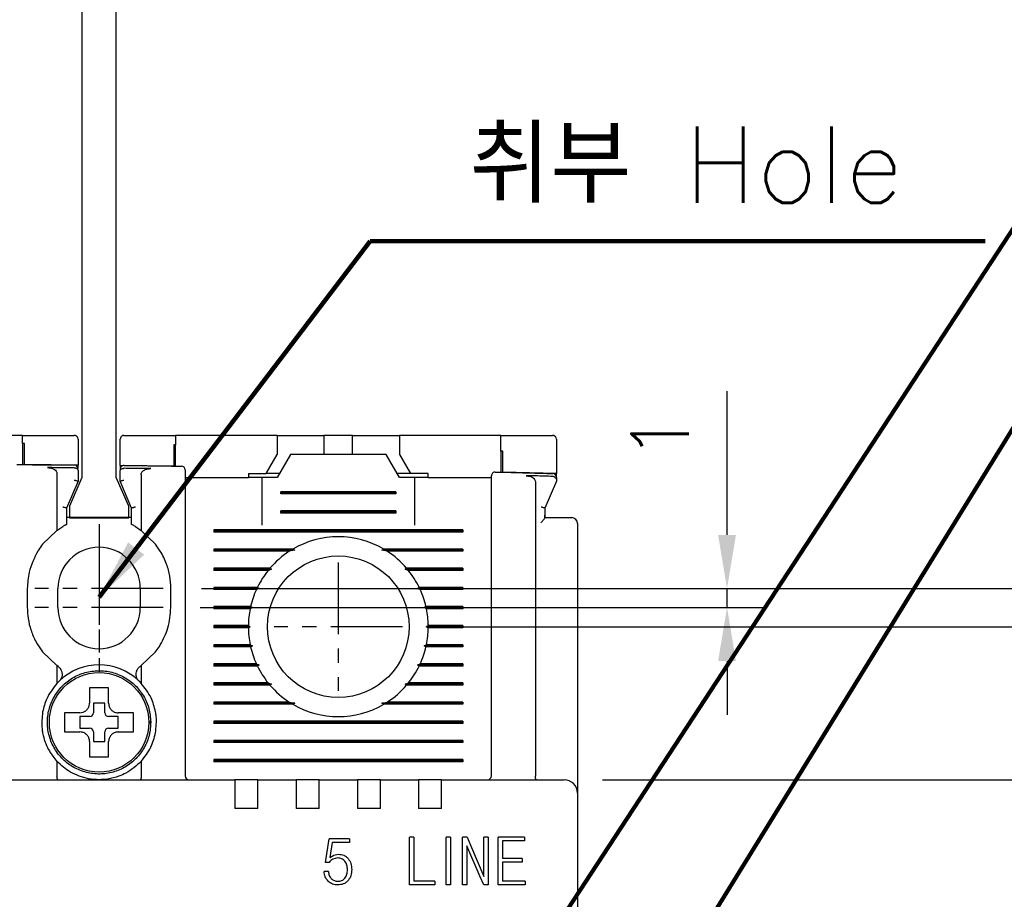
# Model space of a CAD drawing. Extents: x 2148 to 5370, y -907 to 1512.
# Tile 23 of 30: x 4856 to 4907, y 1370 to 1416. Entities that reach past the tile are written whole.
import ezdxf

# ---------------------------------------------------------------- set-up
doc = ezdxf.new("R2010")
doc.units = 0
doc.header["$LTSCALE"] = 3
doc.header["$MEASUREMENT"] = 0
doc.linetypes.add('CENTER', pattern=[2, 1.25, -0.25, 0.25, -0.25])
doc.layers.get('0').update_dxf_attribs({"linetype": 'CONTINUOUS'})
doc.layers.get('Defpoints').update_dxf_attribs({"linetype": 'CONTINUOUS'})
doc.layers.add('cen', color=1, linetype='CENTER')
doc.layers.add('di', color=3, linetype='CONTINUOUS')
doc.styles.add('KIM', font='ROMANS.shx', dxfattribs={"height": 5, "bigfont": 'GSG1.shx'})
doc.styles.get("Standard").update_dxf_attribs({"font": 'romans.shx', "height": 3, "bigfont": 'ghs.shx'})
doc.dimstyles.get("Standard").update_dxf_attribs({"dimtxt": 0.18, "dimasz": 0.18, "dimexe": 0.18, "dimexo": 0.0625, "dimgap": 0.09, "dimtad": 0, "dimtih": 1, "dimtoh": 1, "dimdec": 4, "dimzin": 0, "dimdsep": 46, "dimtxsty": 'Standard', "dimcen": 0.09, "dimadec": 0, "dimazin": 0, "dimtfac": 1, "dimtdec": 4, "dimtofl": 0, "dimtmove": 0, "dimatfit": 3, "dimfxl": 0, "dimtolj": 1, "dimtzin": 0, "dimarcsym": 0})
doc.dimstyles.new('STANDARD$0', dxfattribs={"dimtxt": 5, "dimasz": 5, "dimexe": 1, "dimexo": 2, "dimgap": 2, "dimtad": 1, "dimdec": 4, "dimzin": 12, "dimdsep": 46, "dimtxsty": 'KIM', "dimcen": -1, "dimdle": 0.1, "dimadec": 0, "dimazin": 0, "dimtfac": 1, "dimtdec": 4, "dimtmove": 0, "dimatfit": 3, "dimfxl": 0, "dimtolj": 1, "dimtzin": 0, "dimarcsym": 0})

# ---------------------------------------------------------------- blocks, each defined once
blk = doc.blocks.new('*D41')
at = {"layer": 'Defpoints', "color": 0}
for p in [(4875.53, 1384.538), (4875.53, 1304.538), (4922.016, 1304.538)]:
    blk.add_point(p, dxfattribs=at)
at = {"layer": 'di'}
for p, q in [((4877.53, 1384.538), (4924.016, 1384.538)), ((4922.016, 1381.738), (4922.016, 1307.338)), ((4877.53, 1304.538), (4924.016, 1304.538))]:
    blk.add_line(p, q, dxfattribs=at)
for points in [[(4921.549, 1381.738), (4922.482, 1381.738), (4922.016, 1384.538)], [(4921.549, 1307.338), (4922.482, 1307.338), (4922.016, 1304.538)]]:
    blk.add_solid(points, dxfattribs=at)
at = {"layer": 'di', "insert": (4918.516, 1344.538), "char_height": 3, "attachment_point": 5, "rotation": 90}
blk.add_mtext('\\A1;80', dxfattribs=at)
blk = doc.blocks.new('*D42')
at = {"layer": 'Defpoints', "color": 0}
for p in [(4884.053, 1376.538), (4884.053, 1312.538), (4912.016, 1312.538)]:
    blk.add_point(p, dxfattribs=at)
at = {"layer": 'di'}
for p, q in [((4886.053, 1376.538), (4914.016, 1376.538)), ((4912.016, 1373.738), (4912.016, 1315.338)), ((4886.053, 1312.538), (4914.016, 1312.538))]:
    blk.add_line(p, q, dxfattribs=at)
for points in [[(4911.549, 1373.738), (4912.482, 1373.738), (4912.016, 1376.538)], [(4911.549, 1315.338), (4912.482, 1315.338), (4912.016, 1312.538)]]:
    blk.add_solid(points, dxfattribs=at)
at = {"layer": 'di', "insert": (4908.516, 1344.538), "char_height": 3, "attachment_point": 5, "rotation": 90}
blk.add_mtext('\\A1;64', dxfattribs=at)
blk = doc.blocks.new('*D63')
at = {"layer": 'Defpoints', "color": 0}
for p in [(4863.108, 1386.538), (4863.03, 1302.538), (4932.464, 1302.538)]:
    blk.add_point(p, dxfattribs=at)
at = {"layer": 'di'}
for p, q in [((4865.108, 1386.538), (4934.464, 1386.538)), ((4932.464, 1383.738), (4932.464, 1305.338)), ((4865.03, 1302.538), (4934.464, 1302.538))]:
    blk.add_line(p, q, dxfattribs=at)
for points in [[(4931.998, 1383.738), (4932.931, 1383.738), (4932.464, 1386.538)], [(4931.998, 1305.338), (4932.931, 1305.338), (4932.464, 1302.538)]]:
    blk.add_solid(points, dxfattribs=at)
at = {"layer": 'di', "insert": (4928.964, 1344.538), "char_height": 3, "attachment_point": 5, "rotation": 90}
blk.add_mtext('\\A1;84', dxfattribs=at)
blk = doc.blocks.new('*D72')
at = {"layer": 'Defpoints', "color": 0}
for p in [(4863.108, 1386.538), (4863.03, 1385.538), (4892.567, 1385.538)]:
    blk.add_point(p, dxfattribs=at)
at = {"layer": 'di'}
for p, q in [((4892.567, 1389.338), (4892.567, 1396.852)), ((4865.108, 1386.538), (4894.567, 1386.538)), ((4892.567, 1385.538), (4892.567, 1386.538)), ((4865.03, 1385.538), (4894.567, 1385.538)), ((4892.567, 1382.738), (4892.567, 1379.938))]:
    blk.add_line(p, q, dxfattribs=at)
for points in [[(4892.1, 1389.338), (4893.033, 1389.338), (4892.567, 1386.538)], [(4892.1, 1382.738), (4893.033, 1382.738), (4892.567, 1385.538)]]:
    blk.add_solid(points, dxfattribs=at)
at = {"layer": 'di', "insert": (4889.067, 1394.495), "char_height": 3, "attachment_point": 5, "rotation": 90}
blk.add_mtext('\\A1;1', dxfattribs=at)
blk = doc.blocks.new('12323')
for p, q in [((3740.699, 1408.125), (3738.499, 1408.125)), ((3738.499, 1408.125), (3738.499, 1404.725)), ((3742.999, 1408.125), (3738.499, 1408.125)), ((3742.999, 1407.325), (3742.999, 1408.125)), ((3792.299, 1407.975), (3790.799, 1407.325)), ((3792.899, 1407.975), (3792.299, 1407.975)), ((3792.899, 1404.875), (3792.899, 1407.975)), ((3790.799, 1407.325), (3742.999, 1407.325)), ((3742.999, 1405.525), (3790.799, 1405.525)), ((3742.999, 1405.525), (3790.799, 1405.525)), ((3742.999, 1404.725), (3742.999, 1405.525)), ((3744.846, 1405.525), (3743.655, 1405.176)), ((3790.799, 1405.525), (3792.299, 1404.875)), ((3738.499, 1404.725), (3740.699, 1404.725)), ((3738.499, 1404.725), (3742.999, 1404.725)), ((3743.655, 1405.176), (3742.999, 1404.984)), ((3792.299, 1404.875), (3792.899, 1404.875))]:
    blk.add_line(p, q)

msp = doc.modelspace()

# ---------------------------------------------------------------- linework, layer by layer
for p, q in [((4855.753, 1394.538), (4850.453, 1394.538)), ((4855.753, 1394.11), (4855.753, 1394.538)), ((4863.753, 1394.538), (4863.753, 1394.035)), ((4869.053, 1394.538), (4863.753, 1394.538)), ((4869.053, 1394.538), (4869.053, 1393.538)), ((4869.053, 1394.538), (4871.003, 1394.538)), ((4871.003, 1394.538), (4871.503, 1394.538)), ((4871.503, 1394.538), (4871.503, 1393.538)), ((4873.003, 1394.538), (4871.503, 1394.538)), ((4873.003, 1393.538), (4873.003, 1394.538)), ((4873.003, 1394.538), (4873.503, 1394.538)), ((4873.503, 1394.538), (4875.453, 1394.538)), ((4875.453, 1394.538), (4875.453, 1393.538)), ((4880.753, 1394.538), (4875.453, 1394.538)), ((4880.753, 1393.714), (4880.753, 1394.538)), ((4855.753, 1394.11), (4855.753, 1393.01)), ((4855.853, 1393.01), (4855.853, 1394.11)), ((4858.653, 1394.338), (4858.653, 1392.989)), ((4860.853, 1392.968), (4860.853, 1394.338)), ((4863.653, 1394.036), (4863.653, 1392.936)), ((4863.753, 1392.935), (4863.753, 1394.035)), ((4883.653, 1394.338), (4883.653, 1392.538)), ((4868.476, 1392.538), (4869.053, 1393.538)), ((4869.753, 1393.538), (4869.06, 1392.338)), ((4874.753, 1393.538), (4869.753, 1393.538)), ((4875.446, 1392.338), (4874.753, 1393.538)), ((4875.453, 1393.538), (4876.031, 1392.538)), ((4880.753, 1393.714), (4880.753, 1392.614)), ((4880.853, 1392.612), (4880.853, 1393.711)), ((4858.653, 1392.989), (4855.853, 1393.01)), ((4858.653, 1392.841), (4858.653, 1392.989)), ((4860.853, 1392.968), (4860.853, 1392.817)), ((4863.653, 1392.936), (4860.853, 1392.968)), ((4857.553, 1392.526), (4857.553, 1389.574)), ((4858.455, 1392.842), (4858.453, 1392.842)), ((4858.653, 1392.71), (4858.653, 1392.138)), ((4860.853, 1392.138), (4860.853, 1392.685)), ((4861.055, 1392.817), (4861.053, 1392.817)), ((4861.953, 1392.48), (4861.953, 1389.574)), ((4864.253, 1392.338), (4867.553, 1392.338)), ((4867.553, 1392.538), (4867.553, 1392.338)), ((4867.553, 1392.538), (4868.476, 1392.538)), ((4868.253, 1392.338), (4867.553, 1392.338)), ((4868.253, 1392.338), (4868.253, 1389.838)), ((4869.06, 1392.338), (4868.253, 1392.338)), ((4869.176, 1392.538), (4868.476, 1392.538)), ((4876.031, 1392.538), (4875.331, 1392.538)), ((4876.253, 1392.338), (4875.446, 1392.338)), ((4876.953, 1392.538), (4876.031, 1392.538)), ((4876.953, 1392.338), (4876.253, 1392.338)), ((4876.253, 1389.838), (4876.253, 1392.338)), ((4876.953, 1392.338), (4876.953, 1392.538)), ((4876.953, 1392.338), (4880.253, 1392.338)), ((4883.653, 1392.538), (4880.853, 1392.612)), ((4883.653, 1392.394), (4883.653, 1392.538)), ((4858.653, 1392.138), (4858.053, 1390.738)), ((4858.653, 1392.138), (4858.653, 1392.138)), ((4861.453, 1390.738), (4860.853, 1392.138)), ((4860.853, 1392.138), (4860.853, 1392.138)), ((4864.253, 1391.849), (4864.253, 1376.738)), ((4882.553, 1392.1), (4882.553, 1376.724)), ((4883.653, 1392.138), (4883.053, 1390.738)), ((4869.253, 1391.48), (4869.253, 1391.595)), ((4875.253, 1391.595), (4869.253, 1391.595)), ((4875.253, 1391.538), (4869.253, 1391.538)), ((4875.253, 1391.48), (4869.253, 1391.48)), ((4875.253, 1391.595), (4875.253, 1391.48)), ((4880.253, 1376.738), (4880.253, 1391.539)), ((4858.053, 1390.738), (4858.053, 1389.88)), ((4858.053, 1390.738), (4858.053, 1390.738)), ((4861.453, 1389.88), (4861.453, 1390.738)), ((4861.453, 1390.738), (4861.453, 1390.738)), ((4869.253, 1390.48), (4869.253, 1390.595)), ((4875.253, 1390.595), (4869.253, 1390.595)), ((4875.253, 1390.538), (4869.253, 1390.538)), ((4875.253, 1390.48), (4869.253, 1390.48)), ((4875.253, 1390.595), (4875.253, 1390.48)), ((4883.053, 1390.738), (4883.053, 1390.371)), ((4883.053, 1390.738), (4883.053, 1390.738)), ((4883.053, 1390.371), (4883.053, 1390.224)), ((4857.553, 1389.574), (4857.853, 1389.771)), ((4861.453, 1390.238), (4858.053, 1390.238)), ((4861.653, 1389.771), (4861.953, 1389.574)), ((4883.053, 1390.224), (4883.052, 1390.224)), ((4883.053, 1390.238), (4884.053, 1390.238)), ((4884.753, 1389.938), (4884.753, 1376.665)), ((4857.553, 1389.574), (4856.803, 1388.853)), ((4862.703, 1388.853), (4861.953, 1389.574)), ((4865.753, 1389.595), (4865.753, 1389.48)), ((4878.753, 1389.595), (4865.753, 1389.595)), ((4878.753, 1389.538), (4865.753, 1389.538)), ((4878.753, 1389.48), (4865.753, 1389.48)), ((4878.753, 1389.595), (4878.753, 1389.48)), ((4862.953, 1388.493), (4862.703, 1388.853)), ((4869.882, 1388.595), (4865.753, 1388.595)), ((4865.753, 1388.595), (4865.753, 1388.48)), ((4869.982, 1388.538), (4865.753, 1388.538)), ((4869.694, 1388.48), (4865.753, 1388.48)), ((4869.982, 1388.538), (4869.694, 1388.48)), ((4869.882, 1388.595), (4869.982, 1388.538)), ((4874.525, 1388.538), (4874.625, 1388.595)), ((4878.753, 1388.538), (4874.525, 1388.538)), ((4874.812, 1388.48), (4874.525, 1388.538)), ((4878.753, 1388.595), (4874.625, 1388.595)), ((4878.753, 1388.48), (4874.812, 1388.48)), ((4878.753, 1388.595), (4878.753, 1388.48)), ((4868.684, 1387.595), (4865.753, 1387.595)), ((4865.753, 1387.595), (4865.753, 1387.48)), ((4868.766, 1387.538), (4865.753, 1387.538)), ((4868.588, 1387.48), (4865.753, 1387.48)), ((4869.853, 1387.338), (4869.854, 1387.354)), ((4874.653, 1387.354), (4874.653, 1387.338)), ((4878.753, 1387.538), (4875.74, 1387.538)), ((4878.753, 1387.595), (4875.823, 1387.595)), ((4878.753, 1387.48), (4875.918, 1387.48)), ((4878.753, 1387.595), (4878.753, 1387.48)), ((4856.003, 1386.538), (4856.003, 1385.538)), ((4857.603, 1385.538), (4857.603, 1386.538)), ((4861.903, 1386.538), (4861.903, 1385.538)), ((4863.503, 1385.538), (4863.503, 1386.538)), ((4868.028, 1386.595), (4865.753, 1386.595)), ((4865.753, 1386.595), (4865.753, 1386.48)), ((4868.111, 1386.538), (4865.753, 1386.538)), ((4867.973, 1386.48), (4865.753, 1386.48)), ((4878.753, 1386.538), (4876.396, 1386.538)), ((4878.753, 1386.595), (4876.479, 1386.595)), ((4878.753, 1386.48), (4876.533, 1386.48)), ((4878.753, 1386.595), (4878.753, 1386.48)), ((4867.674, 1385.595), (4865.753, 1385.595)), ((4865.753, 1385.595), (4865.753, 1385.48)), ((4867.763, 1385.538), (4865.753, 1385.538)), ((4867.649, 1385.48), (4865.753, 1385.48)), ((4867.763, 1385.538), (4867.649, 1385.48)), ((4867.674, 1385.595), (4867.763, 1385.538)), ((4876.743, 1385.538), (4876.833, 1385.595)), ((4876.858, 1385.48), (4876.743, 1385.538)), ((4878.753, 1385.538), (4876.743, 1385.538)), ((4878.753, 1385.595), (4876.833, 1385.595)), ((4878.753, 1385.48), (4876.858, 1385.48)), ((4878.753, 1385.595), (4878.753, 1385.48)), ((4867.554, 1384.595), (4865.753, 1384.595)), ((4865.753, 1384.595), (4865.753, 1384.48)), ((4867.653, 1384.538), (4865.753, 1384.538)), ((4867.554, 1384.48), (4865.753, 1384.48)), ((4867.554, 1384.595), (4867.653, 1384.538)), ((4867.653, 1384.538), (4867.554, 1384.48)), ((4876.853, 1384.538), (4876.953, 1384.595)), ((4876.953, 1384.48), (4876.853, 1384.538)), ((4878.753, 1384.538), (4876.853, 1384.538)), ((4878.753, 1384.595), (4876.953, 1384.595)), ((4878.753, 1384.48), (4876.953, 1384.48)), ((4878.753, 1384.595), (4878.753, 1384.48)), ((4867.649, 1383.595), (4865.753, 1383.595)), ((4865.753, 1383.595), (4865.753, 1383.48)), ((4867.649, 1383.595), (4867.763, 1383.538)), ((4876.743, 1383.538), (4876.858, 1383.595)), ((4878.753, 1383.595), (4876.858, 1383.595)), ((4878.753, 1383.595), (4878.753, 1383.48)), ((4856.553, 1383.583), (4856.803, 1383.222)), ((4856.803, 1383.222), (4857.553, 1382.501)), ((4861.953, 1382.501), (4862.703, 1383.222)), ((4867.763, 1383.538), (4865.753, 1383.538)), ((4867.674, 1383.48), (4865.753, 1383.48)), ((4867.763, 1383.538), (4867.674, 1383.48)), ((4878.753, 1383.538), (4876.743, 1383.538)), ((4876.833, 1383.48), (4876.743, 1383.538)), ((4878.753, 1383.48), (4876.833, 1383.48)), ((4867.973, 1382.595), (4865.753, 1382.595)), ((4865.753, 1382.595), (4865.753, 1382.48)), ((4878.753, 1382.595), (4876.533, 1382.595)), ((4878.753, 1382.595), (4878.753, 1382.48)), ((4857.553, 1382.501), (4857.553, 1381.577)), ((4857.606, 1382.463), (4857.553, 1382.501)), ((4861.953, 1382.501), (4861.9, 1382.463)), ((4861.953, 1382.501), (4861.953, 1381.577)), ((4868.111, 1382.538), (4865.753, 1382.538)), ((4868.028, 1382.48), (4865.753, 1382.48)), ((4878.753, 1382.538), (4876.396, 1382.538)), ((4878.753, 1382.48), (4876.479, 1382.48)), ((4857.553, 1381.577), (4857.667, 1381.694)), ((4861.839, 1381.694), (4861.953, 1381.577)), ((4868.588, 1381.595), (4865.753, 1381.595)), ((4865.753, 1381.595), (4865.753, 1381.48)), ((4868.766, 1381.538), (4865.753, 1381.538)), ((4869.853, 1381.722), (4869.853, 1381.738)), ((4874.653, 1381.738), (4874.653, 1381.722)), ((4878.753, 1381.538), (4875.74, 1381.538)), ((4878.753, 1381.595), (4875.918, 1381.595)), ((4878.753, 1381.595), (4878.753, 1381.48)), ((4868.684, 1381.48), (4865.753, 1381.48)), ((4878.753, 1381.48), (4875.823, 1381.48)), ((4860.053, 1380.538), (4859.453, 1380.538)), ((4859.453, 1380.538), (4859.453, 1380.038)), ((4860.053, 1380.038), (4860.053, 1380.538)), ((4869.694, 1380.595), (4865.753, 1380.595)), ((4865.753, 1380.595), (4865.753, 1380.48)), ((4869.982, 1380.538), (4865.753, 1380.538)), ((4869.694, 1380.595), (4869.982, 1380.538)), ((4869.982, 1380.538), (4869.882, 1380.48)), ((4874.525, 1380.538), (4874.812, 1380.595)), ((4874.625, 1380.48), (4874.525, 1380.538)), ((4878.753, 1380.538), (4874.525, 1380.538)), ((4878.753, 1380.595), (4874.812, 1380.595)), ((4878.753, 1380.595), (4878.753, 1380.48)), ((4858.183, 1380.038), (4857.953, 1380.038)), ((4869.882, 1380.48), (4865.753, 1380.48)), ((4878.753, 1380.48), (4874.625, 1380.48)), ((4859.253, 1379.838), (4858.753, 1379.838)), ((4858.753, 1379.838), (4858.753, 1379.238)), ((4860.753, 1379.838), (4860.253, 1379.838)), ((4860.753, 1379.238), (4860.753, 1379.838)), ((4862.353, 1379.572), (4862.453, 1379.572)), ((4862.453, 1379.504), (4862.353, 1379.504)), ((4862.453, 1379.572), (4862.453, 1379.504)), ((4865.753, 1379.595), (4865.753, 1379.48)), ((4878.753, 1379.595), (4865.753, 1379.595)), ((4878.753, 1379.538), (4865.753, 1379.538)), ((4878.753, 1379.48), (4865.753, 1379.48)), ((4878.753, 1379.595), (4878.753, 1379.48)), ((4858.753, 1379.238), (4859.253, 1379.238)), ((4859.453, 1379.038), (4859.453, 1378.538)), ((4860.053, 1378.538), (4860.053, 1379.038)), ((4860.253, 1379.238), (4860.753, 1379.238)), ((4859.453, 1378.538), (4860.053, 1378.538)), ((4865.753, 1378.595), (4865.753, 1378.48)), ((4878.753, 1378.595), (4865.753, 1378.595)), ((4878.753, 1378.538), (4865.753, 1378.538)), ((4878.753, 1378.48), (4865.753, 1378.48)), ((4878.753, 1378.595), (4878.753, 1378.48)), ((4859.253, 1377.968), (4859.253, 1377.738)), ((4857.553, 1377.498), (4857.553, 1376.724)), ((4861.953, 1377.498), (4861.953, 1376.724)), ((4865.753, 1377.595), (4865.753, 1377.48)), ((4878.753, 1377.595), (4865.753, 1377.595)), ((4878.753, 1377.538), (4865.753, 1377.538)), ((4878.753, 1377.48), (4865.753, 1377.48)), ((4878.753, 1377.595), (4878.753, 1377.48)), ((4852.653, 1376.538), (4866.853, 1376.538)), ((4857.553, 1376.724), (4857.553, 1376.722)), ((4861.953, 1376.722), (4861.953, 1376.724)), ((4866.853, 1376.538), (4866.853, 1375.846)), ((4868.053, 1376.538), (4866.853, 1376.538)), ((4868.053, 1376.538), (4870.053, 1376.538)), ((4868.053, 1375.846), (4868.053, 1376.538)), ((4870.053, 1376.538), (4870.053, 1375.846)), ((4871.253, 1376.538), (4870.053, 1376.538)), ((4871.253, 1376.538), (4873.253, 1376.538)), ((4871.253, 1375.846), (4871.253, 1376.538)), ((4873.253, 1376.538), (4873.253, 1375.846)), ((4874.453, 1376.538), (4873.253, 1376.538)), ((4874.453, 1376.538), (4876.453, 1376.538)), ((4874.453, 1375.846), (4874.453, 1376.538)), ((4876.453, 1376.538), (4876.453, 1375.846)), ((4877.653, 1376.538), (4876.453, 1376.538)), ((4877.653, 1376.538), (4884.053, 1376.538)), ((4877.653, 1375.846), (4877.653, 1376.538)), ((4882.553, 1376.724), (4882.553, 1376.722)), ((4884.753, 1376.665), (4884.753, 1375.838)), ((4866.853, 1375.846), (4866.853, 1375.038)), ((4868.053, 1375.038), (4868.053, 1375.846)), ((4870.053, 1375.846), (4870.053, 1375.038)), ((4871.253, 1375.038), (4871.253, 1375.846)), ((4873.253, 1375.846), (4873.253, 1375.038)), ((4874.453, 1375.038), (4874.453, 1375.846)), ((4876.453, 1375.846), (4876.453, 1375.038)), ((4877.653, 1375.038), (4877.653, 1375.846)), ((4884.753, 1375.838), (4884.753, 1313.238)), ((4868.053, 1375.038), (4866.853, 1375.038)), ((4871.253, 1375.038), (4870.053, 1375.038)), ((4874.453, 1375.038), (4873.253, 1375.038)), ((4877.653, 1375.038), (4876.453, 1375.038)), ((4871.578, 1372.208), (4871.77, 1373.441)), ((4872.847, 1373.441), (4871.77, 1373.441)), ((4872.847, 1373.441), (4872.847, 1373.249)), ((4875.978, 1371.038), (4875.978, 1373.538)), ((4876.202, 1373.538), (4875.978, 1373.538)), ((4876.202, 1373.538), (4876.202, 1371.23)), ((4877.89, 1371.038), (4877.89, 1373.538)), ((4878.115, 1373.538), (4877.89, 1373.538)), ((4878.115, 1373.538), (4878.115, 1371.038)), ((4878.746, 1371.038), (4878.746, 1373.538)), ((4878.99, 1373.538), (4878.746, 1373.538)), ((4878.99, 1373.538), (4879.162, 1373.12)), ((4879.867, 1371.486), (4879.867, 1373.538)), ((4880.092, 1373.538), (4879.867, 1373.538)), ((4880.092, 1373.538), (4880.092, 1371.038)), ((4881.977, 1373.538), (4880.613, 1373.538)), ((4880.613, 1371.038), (4880.613, 1373.538)), ((4881.977, 1373.345), (4880.838, 1373.345)), ((4880.838, 1373.345), (4880.838, 1372.416)), ((4881.977, 1373.538), (4881.977, 1373.345)), ((4871.93, 1373.249), (4871.815, 1372.481)), ((4872.847, 1373.249), (4871.93, 1373.249)), ((4879.675, 1371.455), (4878.97, 1373.089)), ((4878.97, 1373.089), (4878.97, 1371.038)), ((4879.162, 1373.12), (4879.867, 1371.486)), ((4871.815, 1372.481), (4872.014, 1372.6)), ((4872.22, 1372.448), (4871.966, 1372.387)), ((4872.014, 1372.6), (4872.254, 1372.64)), ((4881.855, 1372.416), (4880.838, 1372.416)), ((4881.855, 1372.416), (4881.855, 1372.224)), ((4871.77, 1372.208), (4871.578, 1372.208)), ((4881.855, 1372.224), (4880.838, 1372.224)), ((4880.838, 1372.224), (4880.838, 1371.23)), ((4871.738, 1371.737), (4871.513, 1371.737)), ((4879.863, 1371.038), (4879.675, 1371.455)), ((4877.294, 1371.038), (4875.978, 1371.038)), ((4877.294, 1371.23), (4876.202, 1371.23)), ((4877.294, 1371.23), (4877.294, 1371.038)), ((4878.115, 1371.038), (4877.89, 1371.038)), ((4878.97, 1371.038), (4878.746, 1371.038)), ((4880.092, 1371.038), (4879.863, 1371.038)), ((4882.021, 1371.038), (4880.613, 1371.038)), ((4882.021, 1371.23), (4880.838, 1371.23)), ((4882.021, 1371.23), (4882.021, 1371.038))]:
    msp.add_line(p, q)
at = {"flags": 128}
for points in [[(4855.853, 1394.11), (4855.841, 1394.11), (4855.828, 1394.11), (4855.816, 1394.11), (4855.803, 1394.11), (4855.791, 1394.11), (4855.778, 1394.11), (4855.766, 1394.11), (4855.753, 1394.11)], [(4863.753, 1394.035), (4863.741, 1394.035), (4863.728, 1394.035), (4863.716, 1394.035), (4863.703, 1394.035), (4863.691, 1394.036), (4863.678, 1394.036), (4863.666, 1394.036), (4863.653, 1394.036)], [(4880.853, 1393.711), (4880.841, 1393.712), (4880.828, 1393.712), (4880.816, 1393.712), (4880.803, 1393.713), (4880.791, 1393.713), (4880.778, 1393.713), (4880.766, 1393.714), (4880.753, 1393.714)], [(4868.684, 1387.595), (4868.726, 1387.566), (4868.766, 1387.538)], [(4875.74, 1387.538), (4875.78, 1387.566), (4875.823, 1387.595)], [(4868.028, 1386.595), (4868.094, 1386.549), (4868.111, 1386.538)], [(4876.479, 1382.48), (4876.413, 1382.526), (4876.396, 1382.538)], [(4868.766, 1381.538), (4868.726, 1381.51), (4868.684, 1381.48)], [(4875.823, 1381.48), (4875.78, 1381.51), (4875.74, 1381.538)]]:
    msp.add_lwpolyline(points, dxfattribs=at)
for centre, radius in [((4872.253, 1384.538), 3.7), ((4859.753, 1379.538), 2.6)]:
    msp.add_circle(centre, radius)
for centre, radius, start, end in [((4858.453, 1392.79), 0.2, 360, 89.5157), ((4861.053, 1392.766), 0.2, 89.4033, 180), ((4864.053, 1392.731), 0.2, 0, 89.2735), ((4880.453, 1392.422), 0.2, 88.5642, 180), ((4883.453, 1392.343), 0.2, 0, 88.4345), ((4884.453, 1389.938), 0.3, 0, 90), ((4872.253, 1384.538), 4.7, 59.6946, 120.3054), ((4859.753, 1386.538), 2.15, 0, 180), ((4872.253, 1384.538), 4.7, 122.9885, 139.4145), ((4872.253, 1384.538), 4.7, 40.5855, 57.0115), ((4872.253, 1384.538), 4.7, 141.2434, 154.0354), ((4872.253, 1384.538), 4.7, 25.9646, 38.7566), ((4872.253, 1384.538), 4.7, 155.591, 166.9942), ((4872.253, 1384.538), 4.7, 13.0058, 24.409), ((4859.753, 1385.538), 2.15, 180, 0), ((4872.253, 1384.538), 4.7, 168.4349, 179.2962), ((4872.253, 1384.538), 4.7, 0.7038, 11.5651), ((4872.253, 1384.538), 4.7, 180.7038, 191.5651), ((4872.253, 1384.538), 4.7, 348.4349, 359.2962), ((4872.253, 1384.538), 4.7, 193.0058, 204.409), ((4872.253, 1384.538), 4.7, 335.591, 346.9942), ((4859.753, 1379.538), 3, 45.9514, 134.0486), ((4872.253, 1384.538), 4.7, 205.9646, 218.7566), ((4872.253, 1384.538), 4.7, 321.2434, 334.0354), ((4872.253, 1384.538), 4.7, 220.5855, 237.0115), ((4872.253, 1384.538), 4.7, 302.9885, 319.4145), ((4859.253, 1380.038), 0.2, 270, 0), ((4860.253, 1380.038), 0.2, 180, 270), ((4872.253, 1384.538), 4.7, 239.6946, 300.3054), ((4859.253, 1379.038), 0.2, 0, 90), ((4860.253, 1379.038), 0.2, 90, 180), ((4864.453, 1376.738), 0.2, 180, 270), ((4880.053, 1376.738), 0.2, 270, 0), ((4884.053, 1375.838), 0.7, 0, 90)]:
    msp.add_arc(centre, radius, start, end)
for points, knots in [([(4855.753, 1394.538), (4856.48, 1394.538), (4857.38, 1394.538), (4858.28, 1394.538), (4858.453, 1394.538)], [0, 0, 0, 0, 0.808021, 1, 1, 1, 1]), ([(4858.653, 1394.338), (4858.646, 1394.384), (4858.638, 1394.441), (4858.572, 1394.5), (4858.536, 1394.521), (4858.497, 1394.534), (4858.47, 1394.537), (4858.455, 1394.538), (4858.453, 1394.538)], [0, 0, 0, 0, 0.586421, 0.714837, 0.843964, 0.916288, 0.989304, 1, 1, 1, 1]), ([(4861.053, 1394.538), (4861.042, 1394.537), (4861.017, 1394.536), (4860.976, 1394.524), (4860.925, 1394.496), (4860.867, 1394.433), (4860.859, 1394.375), (4860.853, 1394.338)], [0, 0, 0, 0, 0.062689, 0.141438, 0.269748, 0.524734, 1, 1, 1, 1]), ([(4861.053, 1394.538), (4861.714, 1394.538), (4862.614, 1394.538), (4863.514, 1394.538), (4863.753, 1394.538)], [0, 0, 0, 0, 0.734224, 1, 1, 1, 1]), ([(4880.753, 1394.538), (4881.47, 1394.538), (4882.37, 1394.538), (4883.27, 1394.538), (4883.453, 1394.538)], [0, 0, 0, 0, 0.796383, 1, 1, 1, 1]), ([(4883.653, 1394.338), (4883.646, 1394.384), (4883.638, 1394.44), (4883.573, 1394.499), (4883.539, 1394.52), (4883.5, 1394.533), (4883.472, 1394.537), (4883.456, 1394.538), (4883.453, 1394.538)], [0, 0, 0, 0, 0.58431, 0.710576, 0.837529, 0.909445, 0.982025, 1, 1, 1, 1]), ([(4855.454, 1393.012), (4855.627, 1393.011), (4856.627, 1393.005), (4857.627, 1392.997), (4858.455, 1392.99)], [0, 0, 0, 0, 0.172174, 1, 1, 1, 1]), ([(4858.453, 1392.842), (4858.153, 1392.844), (4857.689, 1392.848), (4857.226, 1392.852), (4857.062, 1392.853)], [0, 0, 0, 0, 0.646884, 1, 1, 1, 1]), ([(4857.062, 1392.853), (4857.147, 1392.846), (4857.277, 1392.834), (4857.427, 1392.757), (4857.506, 1392.68), (4857.547, 1392.6), (4857.551, 1392.549), (4857.553, 1392.526)], [0, 0, 0, 0, 0.389032, 0.594969, 0.761033, 0.893918, 1, 1, 1, 1]), ([(4861.055, 1392.966), (4861.883, 1392.957), (4862.883, 1392.946), (4863.883, 1392.933), (4864.056, 1392.931)], [0, 0, 0, 0, 0.827381, 1, 1, 1, 1]), ([(4858.455, 1392.842), (4858.475, 1392.84), (4858.516, 1392.838), (4858.572, 1392.819), (4858.616, 1392.792), (4858.646, 1392.755), (4858.653, 1392.726), (4858.653, 1392.711), (4858.653, 1392.71)], [0, 0, 0, 0, 0.184812, 0.369329, 0.561684, 0.774222, 0.990891, 1, 1, 1, 1]), ([(4860.853, 1392.685), (4860.853, 1392.686), (4860.853, 1392.701), (4860.861, 1392.731), (4860.891, 1392.768), (4860.936, 1392.795), (4860.991, 1392.814), (4861.033, 1392.816), (4861.053, 1392.817)], [0, 0, 0, 0, 0.009072, 0.230311, 0.441413, 0.632595, 0.816154, 1, 1, 1, 1]), ([(4862.452, 1392.802), (4862.286, 1392.804), (4861.82, 1392.809), (4861.354, 1392.814), (4861.055, 1392.817)], [0, 0, 0, 0, 0.357126, 1, 1, 1, 1]), ([(4861.953, 1392.48), (4861.957, 1392.512), (4861.964, 1392.576), (4862.026, 1392.665), (4862.135, 1392.745), (4862.285, 1392.795), (4862.399, 1392.8), (4862.452, 1392.802)], [0, 0, 0, 0, 0.146941, 0.293551, 0.479409, 0.75724, 1, 1, 1, 1]), ([(4864.253, 1392.731), (4864.253, 1392.73), (4864.253, 1392.725), (4864.253, 1392.653), (4864.253, 1392.458), (4864.253, 1392.18), (4864.253, 1391.96), (4864.253, 1391.849)], [0, 0, 0, 0, 0.070956, 0.303199, 0.535461, 0.76773, 1, 1, 1, 1]), ([(4880.253, 1391.539), (4880.253, 1391.573), (4880.253, 1391.718), (4880.253, 1391.962), (4880.253, 1392.216), (4880.253, 1392.388), (4880.253, 1392.411), (4880.253, 1392.422)], [0, 0, 0, 0, 0.0717038, 0.3038527, 0.5359293, 0.7679639, 1, 1, 1, 1]), ([(4880.458, 1392.622), (4880.63, 1392.617), (4881.63, 1392.592), (4882.63, 1392.565), (4883.459, 1392.543)], [0, 0, 0, 0, 0.171722, 1, 1, 1, 1]), ([(4882.07, 1392.431), (4882.155, 1392.422), (4882.285, 1392.408), (4882.432, 1392.328), (4882.51, 1392.249), (4882.548, 1392.17), (4882.552, 1392.121), (4882.553, 1392.1)], [0, 0, 0, 0, 0.392749, 0.600225, 0.767411, 0.901701, 1, 1, 1, 1]), ([(4883.458, 1392.394), (4883.156, 1392.402), (4882.694, 1392.415), (4882.231, 1392.427), (4882.07, 1392.431)], [0, 0, 0, 0, 0.6516242, 1, 1, 1, 1]), ([(4883.528, 1392.376), (4883.51, 1392.383), (4883.487, 1392.392), (4883.463, 1392.393), (4883.458, 1392.394)], [0, 0, 0, 0, 0.777413, 1, 1, 1, 1]), ([(4883.528, 1392.376), (4883.539, 1392.37), (4883.571, 1392.353), (4883.613, 1392.316), (4883.647, 1392.268), (4883.651, 1392.23), (4883.653, 1392.211)], [0, 0, 0, 0, 0.167985, 0.443984, 0.72178, 1, 1, 1, 1]), ([(4883.653, 1392.343), (4883.653, 1392.333), (4883.653, 1392.318), (4883.653, 1392.239), (4883.653, 1392.211)], [0, 0, 0, 0, 0.648733, 1, 1, 1, 1]), ([(4858.453, 1392.203), (4858.455, 1392.202), (4858.471, 1392.199), (4858.509, 1392.191), (4858.564, 1392.177), (4858.613, 1392.161), (4858.647, 1392.147), (4858.651, 1392.141), (4858.653, 1392.138)], [0, 0, 0, 0, 0.014306, 0.155256, 0.3703964, 0.5814904, 0.7907125, 1, 1, 1, 1]), ([(4860.853, 1392.138), (4860.855, 1392.141), (4860.86, 1392.147), (4860.893, 1392.161), (4860.942, 1392.177), (4860.997, 1392.191), (4861.036, 1392.199), (4861.052, 1392.202), (4861.053, 1392.203)], [0, 0, 0, 0, 0.209288, 0.41851, 0.629604, 0.844744, 0.985694, 1, 1, 1, 1]), ([(4883.653, 1392.211), (4883.653, 1392.198), (4883.653, 1392.172), (4883.653, 1392.146), (4883.653, 1392.138), (4883.653, 1392.138), (4883.653, 1392.138)], [0, 0, 0, 0, 0.356715, 0.717462, 0.93168, 1, 1, 1, 1]), ([(4857.853, 1390.802), (4857.855, 1390.802), (4857.871, 1390.798), (4857.909, 1390.79), (4857.964, 1390.776), (4858.013, 1390.761), (4858.047, 1390.747), (4858.051, 1390.741), (4858.053, 1390.738)], [0, 0, 0, 0, 0.014303, 0.155266, 0.370407, 0.581498, 0.790716, 1, 1, 1, 1]), ([(4861.453, 1390.738), (4861.455, 1390.741), (4861.46, 1390.747), (4861.493, 1390.761), (4861.542, 1390.776), (4861.597, 1390.79), (4861.636, 1390.798), (4861.652, 1390.802), (4861.653, 1390.802)], [0, 0, 0, 0, 0.2092835, 0.4185016, 0.6295928, 0.8447335, 0.9856967, 1, 1, 1, 1]), ([(4882.853, 1390.802), (4882.855, 1390.802), (4882.871, 1390.798), (4882.909, 1390.79), (4882.964, 1390.776), (4883.013, 1390.761), (4883.047, 1390.747), (4883.051, 1390.741), (4883.053, 1390.738)], [0, 0, 0, 0, 0.014303, 0.155266, 0.370407, 0.581498, 0.790716, 1, 1, 1, 1]), ([(4883.052, 1390.224), (4883.053, 1390.272), (4883.053, 1390.322), (4883.053, 1390.369), (4883.053, 1390.371)], [0, 0, 0, 0, 0.973007, 1, 1, 1, 1]), ([(4858.053, 1389.88), (4858.051, 1389.879), (4858.047, 1389.877), (4858.017, 1389.861), (4857.971, 1389.837), (4857.914, 1389.806), (4857.872, 1389.782), (4857.853, 1389.771)], [0, 0, 0, 0, 0.188954, 0.377385, 0.579407, 0.805366, 1, 1, 1, 1]), ([(4861.653, 1389.771), (4861.624, 1389.788), (4861.569, 1389.82), (4861.502, 1389.855), (4861.461, 1389.876), (4861.456, 1389.879), (4861.453, 1389.88)], [0, 0, 0, 0, 0.297961, 0.559955, 0.798942, 1, 1, 1, 1]), ([(4882.853, 1389.972), (4882.854, 1389.973), (4882.885, 1390.01), (4882.942, 1390.078), (4883.007, 1390.157), (4883.042, 1390.203), (4883.049, 1390.218), (4883.052, 1390.224)], [0, 0, 0, 0, 0.008619, 0.366636, 0.667244, 0.8834, 1, 1, 1, 1]), ([(4884.053, 1390.238), (4884.098, 1390.238), (4884.187, 1390.238), (4884.307, 1390.238), (4884.397, 1390.238), (4884.446, 1390.238), (4884.451, 1390.238), (4884.453, 1390.238)], [0, 0, 0, 0, 0.212955, 0.425889, 0.639443, 0.854314, 1, 1, 1, 1]), ([(4856.803, 1388.853), (4856.728, 1388.752), (4856.642, 1388.637), (4856.563, 1388.509), (4856.553, 1388.493)], [0, 0, 0, 0, 0.873396, 1, 1, 1, 1]), ([(4856.553, 1388.493), (4856.371, 1388.131), (4856.06, 1387.511), (4856.02, 1386.823), (4856.003, 1386.538)], [0, 0, 0, 0, 0.585065, 1, 1, 1, 1]), ([(4863.503, 1386.538), (4863.503, 1386.545), (4863.503, 1386.761), (4863.463, 1387.191), (4863.295, 1387.853), (4863.073, 1388.268), (4862.953, 1388.493)], [0, 0, 0, 0, 0.010804, 0.31547, 0.628954, 1, 1, 1, 1]), ([(4868.766, 1387.538), (4868.748, 1387.532), (4868.689, 1387.513), (4868.63, 1387.494), (4868.588, 1387.48)], [0, 0, 0, 0, 0.296332, 1, 1, 1, 1]), ([(4875.918, 1387.48), (4875.877, 1387.494), (4875.818, 1387.513), (4875.758, 1387.532), (4875.74, 1387.538)], [0, 0, 0, 0, 0.7036676, 1, 1, 1, 1]), ([(4868.111, 1386.538), (4868.107, 1386.536), (4868.061, 1386.517), (4868.016, 1386.498), (4867.973, 1386.48)], [0, 0, 0, 0, 0.076336, 1, 1, 1, 1]), ([(4876.396, 1386.538), (4876.401, 1386.542), (4876.429, 1386.561), (4876.457, 1386.58), (4876.479, 1386.595)], [0, 0, 0, 0, 0.205241, 1, 1, 1, 1]), ([(4876.533, 1386.48), (4876.491, 1386.498), (4876.445, 1386.517), (4876.399, 1386.536), (4876.396, 1386.538)], [0, 0, 0, 0, 0.923664, 1, 1, 1, 1]), ([(4856.003, 1385.538), (4856.008, 1385.398), (4856.019, 1385.05), (4856.134, 1384.495), (4856.325, 1383.981), (4856.493, 1383.688), (4856.553, 1383.583)], [0, 0, 0, 0, 0.203769, 0.508656, 0.822416, 1, 1, 1, 1]), ([(4862.953, 1383.583), (4863.106, 1383.875), (4863.426, 1384.488), (4863.477, 1385.178), (4863.503, 1385.538)], [0, 0, 0, 0, 0.477673, 1, 1, 1, 1]), ([(4862.703, 1383.222), (4862.772, 1383.314), (4862.859, 1383.431), (4862.937, 1383.556), (4862.953, 1383.583)], [0, 0, 0, 0, 0.784311, 1, 1, 1, 1]), ([(4867.973, 1382.595), (4868.015, 1382.578), (4868.061, 1382.558), (4868.107, 1382.539), (4868.111, 1382.538)], [0, 0, 0, 0, 0.922331, 1, 1, 1, 1]), ([(4876.396, 1382.538), (4876.399, 1382.539), (4876.445, 1382.558), (4876.491, 1382.578), (4876.533, 1382.595)], [0, 0, 0, 0, 0.077669, 1, 1, 1, 1]), ([(4862.453, 1379.572), (4862.433, 1379.806), (4862.391, 1380.278), (4862.099, 1380.933), (4861.66, 1381.493), (4861.089, 1381.92), (4860.427, 1382.185), (4859.719, 1382.268), (4859.013, 1382.167), (4858.358, 1381.886), (4857.798, 1381.444), (4857.371, 1380.873), (4857.106, 1380.211), (4857.023, 1379.503), (4857.124, 1378.798), (4857.405, 1378.142), (4857.847, 1377.582), (4858.417, 1377.155), (4859.08, 1376.891), (4859.788, 1376.807), (4860.493, 1376.908), (4861.148, 1377.19), (4861.709, 1377.631), (4862.133, 1378.202), (4862.409, 1378.864), (4862.438, 1379.337), (4862.453, 1379.572)], [0, 0, 0, 0, 0.041425, 0.083575, 0.125, 0.166425, 0.208575, 0.25, 0.291425, 0.333575, 0.375, 0.416425, 0.458575, 0.5, 0.541425, 0.583575, 0.625, 0.666425, 0.708575, 0.75, 0.791425, 0.833575, 0.875, 0.916425, 0.958575, 1, 1, 1, 1]), ([(4857.606, 1382.463), (4857.634, 1382.441), (4857.706, 1382.384), (4857.787, 1382.256), (4857.828, 1382.09), (4857.811, 1381.92), (4857.75, 1381.784), (4857.69, 1381.718), (4857.667, 1381.694)], [0, 0, 0, 0, 0.1211815, 0.3120493, 0.5035284, 0.6956182, 0.8878237, 1, 1, 1, 1]), ([(4861.839, 1381.694), (4861.833, 1381.7), (4861.787, 1381.746), (4861.719, 1381.85), (4861.678, 1382.016), (4861.695, 1382.187), (4861.767, 1382.343), (4861.85, 1382.427), (4861.898, 1382.461), (4861.9, 1382.463)], [0, 0, 0, 0, 0.030924, 0.221865, 0.413398, 0.605556, 0.797871, 0.989794, 1, 1, 1, 1]), ([(4868.111, 1382.538), (4868.105, 1382.534), (4868.077, 1382.514), (4868.05, 1382.495), (4868.028, 1382.48)], [0, 0, 0, 0, 0.206513, 1, 1, 1, 1]), ([(4857.553, 1381.577), (4857.352, 1381.323), (4857.007, 1380.888), (4856.863, 1380.32), (4856.803, 1380.083)], [0, 0, 0, 0, 0.583241, 1, 1, 1, 1]), ([(4862.703, 1380.083), (4862.638, 1380.336), (4862.491, 1380.904), (4862.145, 1381.337), (4861.953, 1381.577)], [0, 0, 0, 0, 0.445861, 1, 1, 1, 1]), ([(4868.588, 1381.595), (4868.63, 1381.582), (4868.689, 1381.562), (4868.748, 1381.543), (4868.766, 1381.538)], [0, 0, 0, 0, 0.702611, 1, 1, 1, 1]), ([(4875.74, 1381.538), (4875.758, 1381.543), (4875.818, 1381.562), (4875.877, 1381.582), (4875.918, 1381.595)], [0, 0, 0, 0, 0.297389, 1, 1, 1, 1]), ([(4859.253, 1381.338), (4859.253, 1381.294), (4859.253, 1381.218), (4859.253, 1381.141), (4859.253, 1381.108)], [0, 0, 0, 0, 0.571794, 1, 1, 1, 1]), ([(4859.253, 1381.108), (4859.253, 1380.942), (4859.253, 1380.752), (4859.253, 1380.562), (4859.253, 1380.538)], [0, 0, 0, 0, 0.871112, 1, 1, 1, 1]), ([(4860.253, 1381.108), (4860.253, 1381.141), (4860.253, 1381.218), (4860.253, 1381.294), (4860.253, 1381.338)], [0, 0, 0, 0, 0.428206, 1, 1, 1, 1]), ([(4860.253, 1380.538), (4860.253, 1380.562), (4860.253, 1380.752), (4860.253, 1380.942), (4860.253, 1381.108)], [0, 0, 0, 0, 0.128888, 1, 1, 1, 1]), ([(4858.753, 1380.038), (4858.809, 1380.043), (4858.922, 1380.054), (4859.071, 1380.14), (4859.184, 1380.267), (4859.245, 1380.407), (4859.251, 1380.5), (4859.253, 1380.538)], [0, 0, 0, 0, 0.214612, 0.429239, 0.643513, 0.857576, 1, 1, 1, 1]), ([(4860.253, 1380.538), (4860.259, 1380.481), (4860.27, 1380.369), (4860.356, 1380.219), (4860.482, 1380.106), (4860.623, 1380.046), (4860.716, 1380.04), (4860.753, 1380.038)], [0, 0, 0, 0, 0.214612, 0.429239, 0.643513, 0.857576, 1, 1, 1, 1]), ([(4856.803, 1380.083), (4856.771, 1379.789), (4856.731, 1379.424), (4856.792, 1379.062), (4856.803, 1378.992)], [0, 0, 0, 0, 0.807198, 1, 1, 1, 1]), ([(4858.753, 1380.038), (4858.729, 1380.038), (4858.539, 1380.038), (4858.349, 1380.038), (4858.183, 1380.038)], [0, 0, 0, 0, 0.128888, 1, 1, 1, 1]), ([(4861.323, 1380.038), (4861.158, 1380.038), (4860.968, 1380.038), (4860.778, 1380.038), (4860.753, 1380.038)], [0, 0, 0, 0, 0.871112, 1, 1, 1, 1]), ([(4861.553, 1380.038), (4861.51, 1380.038), (4861.434, 1380.038), (4861.356, 1380.038), (4861.323, 1380.038)], [0, 0, 0, 0, 0.571794, 1, 1, 1, 1]), ([(4862.703, 1378.992), (4862.735, 1379.281), (4862.775, 1379.649), (4862.716, 1380.006), (4862.703, 1380.083)], [0, 0, 0, 0, 0.78462, 1, 1, 1, 1]), ([(4856.803, 1378.992), (4856.813, 1378.943), (4856.881, 1378.609), (4857.094, 1378.063), (4857.412, 1377.672), (4857.553, 1377.498)], [0, 0, 0, 0, 0.0873637, 0.5935717, 1, 1, 1, 1]), ([(4857.953, 1379.038), (4858.007, 1379.038), (4858.083, 1379.038), (4858.161, 1379.038), (4858.183, 1379.038)], [0, 0, 0, 0, 0.70684, 1, 1, 1, 1]), ([(4858.183, 1379.038), (4858.349, 1379.038), (4858.539, 1379.038), (4858.729, 1379.038), (4858.753, 1379.038)], [0, 0, 0, 0, 0.871112, 1, 1, 1, 1]), ([(4859.253, 1378.538), (4859.248, 1378.594), (4859.237, 1378.706), (4859.151, 1378.856), (4859.024, 1378.969), (4858.883, 1379.029), (4858.79, 1379.035), (4858.753, 1379.038)], [0, 0, 0, 0, 0.214612, 0.429239, 0.643513, 0.857576, 1, 1, 1, 1]), ([(4860.753, 1379.038), (4860.697, 1379.032), (4860.585, 1379.021), (4860.435, 1378.935), (4860.322, 1378.808), (4860.262, 1378.668), (4860.256, 1378.575), (4860.253, 1378.538)], [0, 0, 0, 0, 0.2146123, 0.4292387, 0.6435135, 0.8575757, 1, 1, 1, 1]), ([(4860.753, 1379.038), (4860.778, 1379.038), (4860.968, 1379.038), (4861.158, 1379.038), (4861.323, 1379.038)], [0, 0, 0, 0, 0.128888, 1, 1, 1, 1]), ([(4861.323, 1379.038), (4861.356, 1379.038), (4861.434, 1379.038), (4861.51, 1379.038), (4861.553, 1379.038)], [0, 0, 0, 0, 0.428206, 1, 1, 1, 1]), ([(4861.953, 1377.498), (4862.141, 1377.733), (4862.49, 1378.17), (4862.636, 1378.733), (4862.703, 1378.992)], [0, 0, 0, 0, 0.538099, 1, 1, 1, 1]), ([(4859.253, 1378.538), (4859.253, 1378.513), (4859.253, 1378.323), (4859.253, 1378.133), (4859.253, 1377.968)], [0, 0, 0, 0, 0.128888, 1, 1, 1, 1]), ([(4860.253, 1377.968), (4860.253, 1378.133), (4860.253, 1378.323), (4860.253, 1378.513), (4860.253, 1378.538)], [0, 0, 0, 0, 0.871112, 1, 1, 1, 1]), ([(4860.253, 1377.738), (4860.253, 1377.791), (4860.253, 1377.867), (4860.253, 1377.945), (4860.253, 1377.968)], [0, 0, 0, 0, 0.70684, 1, 1, 1, 1]), ([(4858.719, 1376.722), (4858.56, 1376.788), (4858.124, 1376.97), (4857.775, 1377.293), (4857.553, 1377.498)], [0, 0, 0, 0, 0.364329, 1, 1, 1, 1]), ([(4861.953, 1377.498), (4861.702, 1377.27), (4861.35, 1376.95), (4860.912, 1376.772), (4860.787, 1376.722)], [0, 0, 0, 0, 0.713944, 1, 1, 1, 1]), ([(4857.607, 1376.538), (4857.606, 1376.538), (4857.603, 1376.538), (4857.594, 1376.541), (4857.58, 1376.559), (4857.566, 1376.6), (4857.556, 1376.656), (4857.554, 1376.7), (4857.553, 1376.722)], [0, 0, 0, 0, 0.013213, 0.11534, 0.344004, 0.565228, 0.782542, 1, 1, 1, 1]), ([(4859.753, 1376.538), (4859.565, 1376.547), (4859.212, 1376.563), (4858.876, 1376.671), (4858.719, 1376.722)], [0, 0, 0, 0, 0.532004, 1, 1, 1, 1]), ([(4860.787, 1376.722), (4860.593, 1376.661), (4860.256, 1376.557), (4859.903, 1376.543), (4859.753, 1376.538)], [0, 0, 0, 0, 0.575576, 1, 1, 1, 1]), ([(4861.953, 1376.722), (4861.952, 1376.7), (4861.95, 1376.656), (4861.94, 1376.6), (4861.926, 1376.559), (4861.912, 1376.541), (4861.903, 1376.538), (4861.9, 1376.538), (4861.9, 1376.538)], [0, 0, 0, 0, 0.217458, 0.434772, 0.655996, 0.88466, 0.986787, 1, 1, 1, 1]), ([(4882.607, 1376.538), (4882.606, 1376.538), (4882.603, 1376.538), (4882.594, 1376.541), (4882.58, 1376.559), (4882.566, 1376.6), (4882.556, 1376.656), (4882.554, 1376.7), (4882.553, 1376.722)], [0, 0, 0, 0, 0.013213, 0.11534, 0.344004, 0.565228, 0.782542, 1, 1, 1, 1]), ([(4871.966, 1372.387), (4871.927, 1372.364), (4871.851, 1372.316), (4871.797, 1372.244), (4871.77, 1372.208)], [0, 0, 0, 0, 0.501195, 1, 1, 1, 1]), ([(4872.598, 1372.285), (4872.573, 1372.31), (4872.523, 1372.361), (4872.398, 1372.433), (4872.291, 1372.442), (4872.22, 1372.448)], [0, 0, 0, 0, 0.250607, 0.49999, 1, 1, 1, 1]), ([(4872.254, 1372.64), (4872.35, 1372.632), (4872.495, 1372.62), (4872.665, 1372.526), (4872.733, 1372.459), (4872.767, 1372.425)], [0, 0, 0, 0, 0.499689, 0.749208, 1, 1, 1, 1]), ([(4872.731, 1371.832), (4872.727, 1371.913), (4872.72, 1372.033), (4872.668, 1372.187), (4872.621, 1372.252), (4872.598, 1372.285)], [0, 0, 0, 0, 0.501016, 0.750433, 1, 1, 1, 1]), ([(4872.767, 1372.425), (4872.825, 1372.337), (4872.942, 1372.161), (4872.951, 1371.949), (4872.956, 1371.842)], [0, 0, 0, 0, 0.4961539, 1, 1, 1, 1]), ([(4872.599, 1371.393), (4872.64, 1371.46), (4872.723, 1371.595), (4872.729, 1371.753), (4872.731, 1371.832)], [0, 0, 0, 0, 0.4970383, 1, 1, 1, 1]), ([(4872.956, 1371.842), (4872.949, 1371.736), (4872.938, 1371.578), (4872.857, 1371.38), (4872.79, 1371.298), (4872.757, 1371.256)], [0, 0, 0, 0, 0.500581, 0.749968, 1, 1, 1, 1]), ([(4871.726, 1371.233), (4871.665, 1371.306), (4871.544, 1371.453), (4871.524, 1371.642), (4871.513, 1371.737)], [0, 0, 0, 0, 0.499277, 1, 1, 1, 1]), ([(4871.738, 1371.737), (4871.745, 1371.668), (4871.758, 1371.53), (4871.844, 1371.422), (4871.888, 1371.368)], [0, 0, 0, 0, 0.500579, 1, 1, 1, 1]), ([(4871.888, 1371.368), (4871.939, 1371.327), (4872.042, 1371.245), (4872.173, 1371.235), (4872.238, 1371.23)], [0, 0, 0, 0, 0.499848, 1, 1, 1, 1]), ([(4872.757, 1371.256), (4872.721, 1371.222), (4872.649, 1371.153), (4872.471, 1371.058), (4872.321, 1371.046), (4872.221, 1371.038)], [0, 0, 0, 0, 0.251162, 0.501242, 1, 1, 1, 1]), ([(4872.238, 1371.23), (4872.307, 1371.236), (4872.41, 1371.246), (4872.53, 1371.317), (4872.576, 1371.368), (4872.599, 1371.393)], [0, 0, 0, 0, 0.5004333, 0.7497271, 1, 1, 1, 1]), ([(4872.221, 1371.038), (4872.128, 1371.045), (4871.943, 1371.059), (4871.798, 1371.175), (4871.726, 1371.233)], [0, 0, 0, 0, 0.500709, 1, 1, 1, 1])]:
    msp.add_open_spline(points, degree=3, knots=knots)
for points in [[(4860.253, 1381.338), (4860.087, 1381.338), (4859.753, 1381.338), (4859.42, 1381.338), (4859.253, 1381.338)], [(4857.953, 1380.038), (4857.953, 1379.871), (4857.953, 1379.538), (4857.953, 1379.204), (4857.953, 1379.038)], [(4861.553, 1379.038), (4861.553, 1379.204), (4861.553, 1379.538), (4861.553, 1379.871), (4861.553, 1380.038)], [(4859.253, 1377.738), (4859.42, 1377.738), (4859.753, 1377.738), (4860.087, 1377.738), (4860.253, 1377.738)]]:
    msp.add_open_spline(points, degree=3)
at = {"layer": 'cen'}
for p, q in [((4859.753, 1389.893), (4859.753, 1383.183)), ((4859.753, 1388.893), (4859.753, 1382.183)), ((4872.253, 1387.893), (4872.253, 1381.183)), ((4863.108, 1386.538), (4856.398, 1386.538)), ((4863.108, 1385.538), (4856.398, 1385.538)), ((4875.608, 1384.538), (4868.898, 1384.538))]:
    msp.add_line(p, q, dxfattribs=at)

# ---------------------------------------------------------------- block references
at = {"layer": 'di', "rotation": 270}
msp.add_blockref('12323', (3453.328, 5183.136), dxfattribs=at)

# ---------------------------------------------------------------- texts
at = {"layer": 'di', "insert": (4879.111, 1406.692), "char_height": 4, "attachment_point": 7}
msp.add_mtext('취부 Hole', dxfattribs=at)

# ---------------------------------------------------------------- dimensions: what is measured, and where the dimension line sits
at = {"layer": 'di'}
for base, p1, p2, override, picture, middle in [((4892.567, 1385.538), (4863.108, 1386.538), (4863.03, 1385.538), {"dimtxt": 3, "dimasz": 2.8, "dimexe": 2, "dimdec": 2, "dimzin": 8, "dimtxsty": 'Standard', "dimcen": 0, "dimclrd": 256, "dimclre": 256, "dimclrt": 256, "dimadec": 2, "dimazin": 2, "dimtfac": 0.6, "dimtdec": 2, "dimtzin": 8, "dimlwd": 65535, "dimlwe": 65535, "dimarcsym": 1}, '*D72', (4892.567, 1394.495)), ((4932.464, 1302.538), (4863.108, 1386.538), (4863.03, 1302.538), {"dimtxt": 3, "dimasz": 2.8, "dimexe": 2, "dimdec": 2, "dimzin": 8, "dimtxsty": 'Standard', "dimcen": 0, "dimclrd": 256, "dimclre": 256, "dimclrt": 256, "dimadec": 2, "dimazin": 2, "dimtfac": 0.6, "dimtdec": 2, "dimtmove": 0, "dimtzin": 8, "dimlwd": 65535, "dimlwe": 65535, "dimarcsym": 1}, '*D63', (4932.464, 1344.538)), ((4922.016, 1304.538), (4875.53, 1384.538), (4875.53, 1304.538), {"dimtxt": 3, "dimasz": 2.8, "dimexe": 2, "dimdec": 2, "dimzin": 8, "dimtxsty": 'Standard', "dimcen": 0, "dimclrd": 256, "dimclre": 256, "dimclrt": 256, "dimadec": 2, "dimazin": 2, "dimtfac": 0.6, "dimtdec": 2, "dimtmove": 0, "dimtzin": 8, "dimlwd": 65535, "dimlwe": 65535, "dimarcsym": 1}, '*D41', (4922.016, 1344.538)), ((4912.016, 1312.538), (4884.053, 1376.538), (4884.053, 1312.538), {"dimtxt": 3, "dimasz": 2.8, "dimexe": 2, "dimdec": 2, "dimzin": 8, "dimtxsty": 'Standard', "dimcen": 0, "dimclrd": 256, "dimclre": 256, "dimclrt": 256, "dimadec": 2, "dimazin": 2, "dimtfac": 0.6, "dimtdec": 2, "dimtmove": 0, "dimtzin": 8, "dimlwd": 65535, "dimlwe": 65535, "dimarcsym": 1}, '*D42', (4912.016, 1344.538))]:
    dim = msp.add_linear_dim(base=base, p1=p1, p2=p2, angle=270, dimstyle='STANDARD$0', override=override, dxfattribs=at)
    dim.commit()
    dim.dimension.update_dxf_attribs({"geometry": picture, "text_midpoint": middle, "dimtype": 160})

# ---------------------------------------------------------------- leaders
at = {"layer": 'di', "annotation_type": 0, "has_hookline": 1, "hookline_direction": 0}
for points, text_width in [([(4869.753, 1347.638), (4908.997, 1407.625), (4912.197, 1407.625)], 41.244), ([(4859.753, 1386.076), (4873.911, 1404.692), (4877.111, 1404.692)], 26.946), ([(4878.353, 1347.638), (4907.783, 1395.351), (4910.983, 1395.351)], 45.067)]:
    msp.add_leader(points, dimstyle='Standard', override={"dimtxt": 4, "dimasz": 3.2, "dimexe": 2, "dimexo": 2, "dimgap": 2, "dimtad": 1, "dimtih": 0, "dimtoh": 0, "dimdec": 2, "dimzin": 8, "dimcen": 0, "dimclrd": 256, "dimclre": 256, "dimclrt": 256, "dimadec": 2, "dimazin": 2, "dimtfac": 0.6, "dimtdec": 2, "dimtofl": 1, "dimtzin": 8, "dimlwd": 65535, "dimlwe": 65535, "dimarcsym": 1}, dxfattribs=dict(at, text_width=text_width))

doc.saveas('drawing.dxf')
